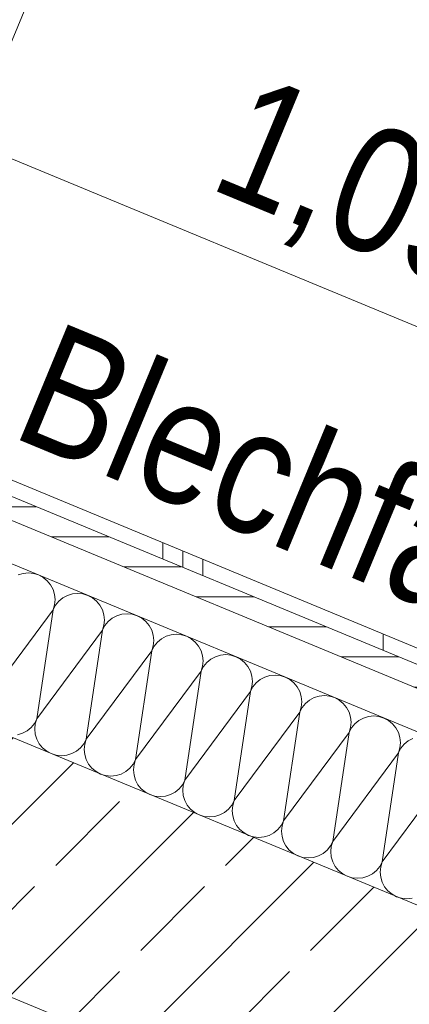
# Model space of a CAD drawing. Header units: metres. Extents: x -79 to 740, y -195 to 69.
# Tile 53 of 256: x 8.237 to 8.626, y -11.297 to -10.314. Entities that reach past the tile are written whole.
import ezdxf

# ---------------------------------------------------------------- set-up
doc = ezdxf.new("R2010")
doc.units = ezdxf.units.M
doc.header["$MEASUREMENT"] = 0
for name, color, linetype in [('10 Fassade', 7, 'Continuous'), ('95 Ausführungsplanung Bemaßung', 7, 'Continuous'), ('Neubau_10 Wand außen', 7, 'Continuous')]:
    doc.layers.add(name, color=color, linetype=linetype)
doc.styles.add('ERSTELLTER_STIL_2', font='ARIALN.TTF')
doc.dimstyles.new('ERSTELLTER_STIL__4', dxfattribs={"dimtxt": 0.125, "dimasz": 0.095143, "dimexe": 0.18, "dimexo": 0.0625, "dimgap": 0, "dimtad": 1, "dimzin": 0, "dimdsep": 46, "dimtxsty": 'ERSTELLTER_STIL_2', "dimblk": 'ARROWHEAD_6', "dimblk1": 'ARROWHEAD_6', "dimblk2": 'ARROWHEAD_6', "dimcen": 0.09, "dimse1": 1, "dimse2": 1, "dimclrd": 7, "dimclre": 7, "dimclrt": 7, "dimazin": 0, "dimtfac": 1, "dimtdec": 4, "dimtmove": 0, "dimatfit": 3, "dimfxl": 1, "dimtolj": 1, "dimtzin": 0, "dimarcsym": 0})
doc.dimstyles.new('ERSTELLTER_STIL__9', dxfattribs={"dimtxt": 0.175, "dimasz": 0.095143, "dimexe": 0.18, "dimexo": 0.0625, "dimgap": 0, "dimtad": 1, "dimzin": 0, "dimdsep": 46, "dimtxsty": 'ERSTELLTER_STIL_2', "dimblk": 'ARROWHEAD_6', "dimblk1": 'ARROWHEAD_6', "dimblk2": 'ARROWHEAD_6', "dimcen": 0.09, "dimse1": 1, "dimse2": 1, "dimclrd": 7, "dimclre": 7, "dimclrt": 7, "dimazin": 0, "dimtfac": 1, "dimtdec": 4, "dimtmove": 0, "dimatfit": 3, "dimfxl": 1, "dimtolj": 1, "dimtzin": 0, "dimarcsym": 0})

# ---------------------------------------------------------------- blocks, each defined once
blk = doc.blocks.new('*X163')
at = {"layer": 'Neubau_10 Wand außen', "color": 8, "linetype": 'Continuous', "lineweight": 9}
for p, q in [((8.24069, -10.86653), (8.23569, -10.86805)), ((8.2459, -10.86602), (8.24069, -10.86653)), ((8.2511, -10.86653), (8.2459, -10.86602)), ((8.2561, -10.86805), (8.2511, -10.86653)), ((8.26071, -10.87052), (8.2561, -10.86805)), ((8.26475, -10.87383), (8.26071, -10.87052)), ((8.26807, -10.87787), (8.26475, -10.87383)), ((8.27053, -10.88248), (8.26807, -10.87787)), ((8.27205, -10.88749), (8.27053, -10.88248)), ((8.27256, -10.89269), (8.27205, -10.88749)), ((8.27205, -10.89789), (8.27256, -10.89269)), ((8.28036, -10.89093), (8.27631, -10.89424)), ((8.28497, -10.88846), (8.28036, -10.89093)), ((8.28997, -10.88694), (8.28497, -10.88846)), ((8.29517, -10.88643), (8.28997, -10.88694)), ((8.30037, -10.88694), (8.29517, -10.88643)), ((8.30538, -10.88846), (8.30037, -10.88694)), ((8.30999, -10.89093), (8.30538, -10.88846)), ((8.31403, -10.89424), (8.30999, -10.89093)), ((8.27053, -10.90289), (8.27205, -10.89789)), ((8.273, -10.89828), (8.27053, -10.90289)), ((8.27631, -10.89424), (8.273, -10.89828)), ((8.31734, -10.89828), (8.31403, -10.89424)), ((8.31981, -10.90289), (8.31734, -10.89828)), ((8.20508, -10.99124), (8.27053, -10.90289)), ((8.25435, -11.01164), (8.27053, -10.90289)), ((8.32132, -10.9079), (8.31981, -10.90289)), ((8.32184, -10.9131), (8.32132, -10.9079)), ((8.32963, -10.91134), (8.32559, -10.91465)), ((8.33424, -10.90887), (8.32963, -10.91134)), ((8.33924, -10.90735), (8.33424, -10.90887)), ((8.34444, -10.90684), (8.33924, -10.90735)), ((8.34965, -10.90735), (8.34444, -10.90684)), ((8.35465, -10.90887), (8.34965, -10.90735)), ((8.35926, -10.91134), (8.35465, -10.90887)), ((8.3633, -10.91465), (8.35926, -10.91134)), ((8.31981, -10.9233), (8.32132, -10.9183)), ((8.32227, -10.91869), (8.31981, -10.9233)), ((8.32132, -10.9183), (8.32184, -10.9131)), ((8.32559, -10.91465), (8.32227, -10.91869)), ((8.36662, -10.91869), (8.3633, -10.91465)), ((8.36908, -10.9233), (8.36662, -10.91869)), ((8.25435, -11.01164), (8.31981, -10.9233)), ((8.30362, -11.03205), (8.31981, -10.9233)), ((8.3706, -10.92831), (8.36908, -10.9233)), ((8.37111, -10.93351), (8.3706, -10.92831)), ((8.3789, -10.93174), (8.37486, -10.93506)), ((8.38351, -10.92928), (8.3789, -10.93174)), ((8.38852, -10.92776), (8.38351, -10.92928)), ((8.39372, -10.92725), (8.38852, -10.92776)), ((8.39892, -10.92776), (8.39372, -10.92725)), ((8.40392, -10.92928), (8.39892, -10.92776)), ((8.40853, -10.93174), (8.40392, -10.92928)), ((8.41257, -10.93506), (8.40853, -10.93174)), ((8.36908, -10.94371), (8.3706, -10.93871)), ((8.37155, -10.9391), (8.36908, -10.94371)), ((8.3706, -10.93871), (8.37111, -10.93351)), ((8.37486, -10.93506), (8.37155, -10.9391)), ((8.41589, -10.9391), (8.41257, -10.93506)), ((8.41835, -10.94371), (8.41589, -10.9391)), ((8.30362, -11.03205), (8.36908, -10.94371)), ((8.3529, -11.05246), (8.36908, -10.94371)), ((8.41987, -10.94871), (8.41835, -10.94371)), ((8.42038, -10.95392), (8.41987, -10.94871)), ((8.43279, -10.94969), (8.42818, -10.95215)), ((8.43779, -10.94817), (8.43279, -10.94969)), ((8.44299, -10.94766), (8.43779, -10.94817)), ((8.44819, -10.94817), (8.44299, -10.94766)), ((8.4532, -10.94969), (8.44819, -10.94817)), ((8.45781, -10.95215), (8.4532, -10.94969)), ((8.41835, -10.96412), (8.41987, -10.95912)), ((8.42082, -10.95951), (8.41835, -10.96412)), ((8.41987, -10.95912), (8.42038, -10.95392)), ((8.42414, -10.95547), (8.42082, -10.95951)), ((8.42818, -10.95215), (8.42414, -10.95547)), ((8.46185, -10.95547), (8.45781, -10.95215)), ((8.46516, -10.95951), (8.46185, -10.95547)), ((8.46763, -10.96412), (8.46516, -10.95951)), ((8.3529, -11.05246), (8.41835, -10.96412)), ((8.40217, -11.07287), (8.41835, -10.96412)), ((8.46915, -10.96912), (8.46763, -10.96412)), ((8.46966, -10.97433), (8.46915, -10.96912)), ((8.48206, -10.9701), (8.47745, -10.97256)), ((8.48706, -10.96858), (8.48206, -10.9701)), ((8.49226, -10.96807), (8.48706, -10.96858)), ((8.49747, -10.96858), (8.49226, -10.96807)), ((8.50247, -10.9701), (8.49747, -10.96858)), ((8.50708, -10.97256), (8.50247, -10.9701)), ((8.46763, -10.98453), (8.46915, -10.97953)), ((8.47009, -10.97992), (8.46763, -10.98453)), ((8.46915, -10.97953), (8.46966, -10.97433)), ((8.47341, -10.97588), (8.47009, -10.97992)), ((8.47745, -10.97256), (8.47341, -10.97588)), ((8.51112, -10.97588), (8.50708, -10.97256)), ((8.51444, -10.97992), (8.51112, -10.97588)), ((8.5169, -10.98453), (8.51444, -10.97992)), ((8.40217, -11.07287), (8.46763, -10.98453)), ((8.45145, -11.09328), (8.46763, -10.98453)), ((8.51842, -10.98953), (8.5169, -10.98453)), ((8.51893, -10.99474), (8.51842, -10.98953)), ((8.53133, -10.99051), (8.52672, -10.99297)), ((8.53634, -10.98899), (8.53133, -10.99051)), ((8.54154, -10.98848), (8.53634, -10.98899)), ((8.54674, -10.98899), (8.54154, -10.98848)), ((8.55174, -10.99051), (8.54674, -10.98899)), ((8.55635, -10.99297), (8.55174, -10.99051)), ((8.5169, -11.00494), (8.51842, -10.99994)), ((8.51937, -11.00033), (8.5169, -11.00494)), ((8.51842, -10.99994), (8.51893, -10.99474)), ((8.52268, -10.99629), (8.51937, -11.00033)), ((8.52672, -10.99297), (8.52268, -10.99629)), ((8.56039, -10.99629), (8.55635, -10.99297)), ((8.56371, -11.00033), (8.56039, -10.99629)), ((8.56618, -11.00494), (8.56371, -11.00033)), ((8.45145, -11.09328), (8.5169, -11.00494)), ((8.50072, -11.11369), (8.5169, -11.00494)), ((8.56769, -11.00994), (8.56618, -11.00494)), ((8.56821, -11.01515), (8.56769, -11.00994)), ((8.58561, -11.0094), (8.58061, -11.01092)), ((8.59081, -11.00889), (8.58561, -11.0094)), ((8.59601, -11.0094), (8.59081, -11.00889)), ((8.60102, -11.01092), (8.59601, -11.0094)), ((8.24453, -11.02361), (8.24857, -11.0203)), ((8.24857, -11.0203), (8.25189, -11.01626)), ((8.25189, -11.01626), (8.25435, -11.01164)), ((8.25283, -11.01665), (8.25232, -11.02185)), ((8.25435, -11.01164), (8.25283, -11.01665)), ((8.56618, -11.02535), (8.56769, -11.02035)), ((8.56769, -11.02035), (8.56821, -11.01515)), ((8.57196, -11.0167), (8.56864, -11.02074)), ((8.576, -11.01338), (8.57196, -11.0167)), ((8.58061, -11.01092), (8.576, -11.01338)), ((8.60563, -11.01338), (8.60102, -11.01092)), ((8.60967, -11.0167), (8.60563, -11.01338)), ((8.61298, -11.02074), (8.60967, -11.0167)), ((8.23492, -11.02759), (8.23992, -11.02608)), ((8.23992, -11.02608), (8.24453, -11.02361)), ((8.25232, -11.02185), (8.25283, -11.02705)), ((8.25283, -11.02705), (8.25435, -11.03205)), ((8.50072, -11.11369), (8.56618, -11.02535)), ((8.54999, -11.1341), (8.56618, -11.02535)), ((8.56864, -11.02074), (8.56618, -11.02535)), ((8.61545, -11.02535), (8.61298, -11.02074)), ((8.61697, -11.03035), (8.61545, -11.02535)), ((8.61748, -11.03556), (8.61697, -11.03035)), ((8.25435, -11.03205), (8.25682, -11.03667)), ((8.25682, -11.03667), (8.26013, -11.04071)), ((8.29784, -11.04071), (8.30116, -11.03667)), ((8.30116, -11.03667), (8.30362, -11.03205)), ((8.30211, -11.03706), (8.30159, -11.04226)), ((8.30362, -11.03205), (8.30211, -11.03706)), ((8.61697, -11.04076), (8.61748, -11.03556)), ((8.62123, -11.03711), (8.61791, -11.04115)), ((8.62527, -11.03379), (8.62123, -11.03711)), ((8.62988, -11.03133), (8.62527, -11.03379)), ((8.26013, -11.04071), (8.26417, -11.04402)), ((8.26417, -11.04402), (8.26878, -11.04649)), ((8.26878, -11.04649), (8.27379, -11.048)), ((8.27379, -11.048), (8.27899, -11.04852)), ((8.27899, -11.04852), (8.28419, -11.048)), ((8.28419, -11.048), (8.28919, -11.04649)), ((8.28919, -11.04649), (8.2938, -11.04402)), ((8.2938, -11.04402), (8.29784, -11.04071)), ((8.30159, -11.04226), (8.30211, -11.04746)), ((8.30211, -11.04746), (8.30362, -11.05246)), ((8.54999, -11.1341), (8.61545, -11.04576)), ((8.59927, -11.15451), (8.61545, -11.04576)), ((8.61545, -11.04576), (8.61697, -11.04076)), ((8.61791, -11.04115), (8.61545, -11.04576)), ((8.30362, -11.05246), (8.30609, -11.05707)), ((8.30609, -11.05707), (8.30941, -11.06112)), ((8.34712, -11.06112), (8.35043, -11.05707)), ((8.35043, -11.05707), (8.3529, -11.05246)), ((8.35138, -11.05747), (8.35087, -11.06267)), ((8.3529, -11.05246), (8.35138, -11.05747)), ((8.30941, -11.06112), (8.31345, -11.06443)), ((8.31345, -11.06443), (8.31806, -11.0669)), ((8.31806, -11.0669), (8.32306, -11.06841)), ((8.32306, -11.06841), (8.32826, -11.06893)), ((8.32826, -11.06893), (8.33346, -11.06841)), ((8.33346, -11.06841), (8.33847, -11.0669)), ((8.33847, -11.0669), (8.34308, -11.06443)), ((8.34308, -11.06443), (8.34712, -11.06112)), ((8.35087, -11.06267), (8.35138, -11.06787)), ((8.35138, -11.06787), (8.3529, -11.07287)), ((8.59927, -11.15451), (8.66472, -11.06617)), ((8.3529, -11.07287), (8.35536, -11.07748)), ((8.35536, -11.07748), (8.35868, -11.08153)), ((8.39639, -11.08153), (8.39971, -11.07748)), ((8.39971, -11.07748), (8.40217, -11.07287)), ((8.40065, -11.07788), (8.40014, -11.08308)), ((8.40217, -11.07287), (8.40065, -11.07788)), ((8.35868, -11.08153), (8.36272, -11.08484)), ((8.36272, -11.08484), (8.36733, -11.08731)), ((8.36733, -11.08731), (8.37233, -11.08882)), ((8.37233, -11.08882), (8.37753, -11.08934)), ((8.37753, -11.08934), (8.38274, -11.08882)), ((8.38274, -11.08882), (8.38774, -11.08731)), ((8.38774, -11.08731), (8.39235, -11.08484)), ((8.39235, -11.08484), (8.39639, -11.08153)), ((8.40014, -11.08308), (8.40065, -11.08828)), ((8.40065, -11.08828), (8.40217, -11.09328)), ((8.40217, -11.09328), (8.40464, -11.09789)), ((8.40464, -11.09789), (8.40795, -11.10194)), ((8.44566, -11.10194), (8.44898, -11.09789)), ((8.44898, -11.09789), (8.45145, -11.09328)), ((8.44993, -11.09829), (8.44942, -11.10349)), ((8.45145, -11.09328), (8.44993, -11.09829)), ((8.40795, -11.10194), (8.41199, -11.10525)), ((8.41199, -11.10525), (8.4166, -11.10772)), ((8.4166, -11.10772), (8.42161, -11.10923)), ((8.43201, -11.10923), (8.43701, -11.10772)), ((8.43701, -11.10772), (8.44162, -11.10525)), ((8.44162, -11.10525), (8.44566, -11.10194)), ((8.44942, -11.10349), (8.44993, -11.10869)), ((8.44993, -11.10869), (8.45145, -11.11369)), ((8.42161, -11.10923), (8.42681, -11.10975)), ((8.42681, -11.10975), (8.43201, -11.10923)), ((8.45145, -11.11369), (8.45391, -11.1183)), ((8.45391, -11.1183), (8.45723, -11.12235)), ((8.49494, -11.12235), (8.49825, -11.1183)), ((8.49825, -11.1183), (8.50072, -11.11369)), ((8.4992, -11.1187), (8.49869, -11.1239)), ((8.50072, -11.11369), (8.4992, -11.1187)), ((8.45723, -11.12235), (8.46127, -11.12566)), ((8.46127, -11.12566), (8.46588, -11.12813)), ((8.46588, -11.12813), (8.47088, -11.12964)), ((8.48128, -11.12964), (8.48629, -11.12813)), ((8.48629, -11.12813), (8.4909, -11.12566)), ((8.4909, -11.12566), (8.49494, -11.12235)), ((8.49869, -11.1239), (8.4992, -11.1291)), ((8.47088, -11.12964), (8.47608, -11.13016)), ((8.47608, -11.13016), (8.48128, -11.12964)), ((8.4992, -11.1291), (8.50072, -11.1341)), ((8.50072, -11.1341), (8.50318, -11.13871)), ((8.54753, -11.13871), (8.54999, -11.1341)), ((8.54999, -11.1341), (8.54847, -11.13911)), ((8.50318, -11.13871), (8.5065, -11.14275)), ((8.5065, -11.14275), (8.51054, -11.14607)), ((8.51054, -11.14607), (8.51515, -11.14854)), ((8.51515, -11.14854), (8.52015, -11.15005)), ((8.53056, -11.15005), (8.53556, -11.14854)), ((8.53556, -11.14854), (8.54017, -11.14607)), ((8.54017, -11.14607), (8.54421, -11.14275)), ((8.54421, -11.14275), (8.54753, -11.13871)), ((8.54847, -11.13911), (8.54796, -11.14431)), ((8.54796, -11.14431), (8.54847, -11.14951)), ((8.52015, -11.15005), (8.52536, -11.15057)), ((8.52536, -11.15057), (8.53056, -11.15005)), ((8.54847, -11.14951), (8.54999, -11.15451)), ((8.54999, -11.15451), (8.55246, -11.15912)), ((8.5968, -11.15912), (8.59927, -11.15451)), ((8.59927, -11.15451), (8.59775, -11.15952)), ((8.55246, -11.15912), (8.55577, -11.16316)), ((8.55577, -11.16316), (8.55981, -11.16648)), ((8.55981, -11.16648), (8.56442, -11.16895)), ((8.58483, -11.16895), (8.58944, -11.16648)), ((8.58944, -11.16648), (8.59349, -11.16316)), ((8.59349, -11.16316), (8.5968, -11.15912)), ((8.59775, -11.15952), (8.59724, -11.16472)), ((8.59724, -11.16472), (8.59775, -11.16992)), ((8.56442, -11.16895), (8.56943, -11.17046)), ((8.56943, -11.17046), (8.57463, -11.17098)), ((8.57463, -11.17098), (8.57983, -11.17046)), ((8.57983, -11.17046), (8.58483, -11.16895)), ((8.59775, -11.16992), (8.59927, -11.17492)), ((8.59927, -11.17492), (8.60173, -11.17953)), ((8.60173, -11.17953), (8.60505, -11.18357)), ((8.60505, -11.18357), (8.60909, -11.18689)), ((8.60909, -11.18689), (8.6137, -11.18936)), ((8.6137, -11.18936), (8.6187, -11.19087)), ((8.6187, -11.19087), (8.6239, -11.19138)), ((8.6239, -11.19138), (8.62911, -11.19087))]:
    blk.add_line(p, q, dxfattribs=at)
blk = doc.blocks.new('*D660')
at = {"layer": '95 Ausführungsplanung Bemaßung', "color": 7, "linetype": 'Continuous', "lineweight": 9}
for p, q in [((-8.11578, -6.99471), (-8.04392, -6.82123)), ((-8.14924, -6.87923), (-8.07985, -6.90797)), ((-8.01442, -6.88087), (-8.14527, -6.93507)), ((-8.07985, -6.90797), (8.13146, -13.62292)), ((8.09553, -13.70966), (8.1674, -13.53617)), ((8.06604, -13.65002), (8.19689, -13.59582)), ((8.13146, -13.62292), (8.20086, -13.65166))]:
    blk.add_line(p, q, dxfattribs=at)
at = {"layer": '95 Ausführungsplanung Bemaßung', "color": 7, "lineweight": 9, "insert": (-0.24494, -10.15948), "char_height": 0.175, "attachment_point": 7, "rotation": 337.5, "style": 'ERSTELLTER_STIL_2'}
blk.add_mtext('\\A1;{\\pql;\\fArial Narrow|b0|i0|c0|p0;\\W1.000000;17,54\\fArial Narrow|b0|i0|c0|p0;\\W1.000000;\\A1{\\H.66x;\\S5^  ;}}', dxfattribs=at)
blk = doc.blocks.new('ARROWHEAD_6')
at = {"color": 0, "linetype": 'Continuous', "lineweight": 0}
for p, q in [((-0.5, -0.5), (0.5, 0.5)), ((0, 0), (-1, 0))]:
    blk.add_line(p, q, dxfattribs=at)
blk = doc.blocks.new('*D678')
at = {"layer": '95 Ausführungsplanung Bemaßung', "color": 7, "linetype": 'Continuous', "lineweight": 9}
for p, q in [((5.35648, -11.60756), (6.28959, -11.99407)), ((6.25366, -12.08082), (6.32552, -11.90733)), ((6.35502, -11.96697), (6.22417, -12.02117)), ((6.28959, -11.99407), (8.43761, -12.88381)), ((8.40168, -12.97056), (8.47354, -12.79707)), ((8.37219, -12.91091), (8.50304, -12.85671)), ((8.43761, -12.88381), (8.50701, -12.91256))]:
    blk.add_line(p, q, dxfattribs=at)
at = {"layer": '95 Ausführungsplanung Bemaßung', "color": 7, "lineweight": 9, "insert": (7.1449, -12.35454), "char_height": 0.175, "attachment_point": 7, "rotation": 337.5, "style": 'ERSTELLTER_STIL_2'}
blk.add_mtext('\\A1;{\\pql;\\fArial Narrow|b0|i0|c0|p0;\\W1.000000;2,32\\fArial Narrow|b0|i0|c0|p0;\\W1.000000;\\A1{\\H.66x;\\S5^  ;}}', dxfattribs=at)
blk = doc.blocks.new('*D680')
at = {"layer": '95 Ausführungsplanung Bemaßung', "color": 7, "linetype": 'Continuous', "lineweight": 9}
for p, q in [((-7.63315, -6.60584), (-7.764, -6.66004)), ((-7.69858, -6.63294), (8.05634, -13.15884)), ((8.02041, -13.24559), (8.09227, -13.0721)), ((8.12177, -13.13174), (7.99091, -13.18594))]:
    blk.add_line(p, q, dxfattribs=at)
at = {"layer": '95 Ausführungsplanung Bemaßung', "color": 7, "lineweight": 9, "char_height": 0.175, "attachment_point": 7, "rotation": 337.5, "style": 'ERSTELLTER_STIL_2'}
for s, insert in [('\\A1;{\\pql;\\fArial Narrow|b0|i0|c0|p0;\\W1.000000;17,05\\fArial Narrow|b0|i0|c0|p0;\\W1.000000;\\A1{\\H.66x;\\S5^  ;}}', (-0.09187, -9.78993)), ('\\A1;{\\pql;\\fArial Narrow|b0|i0|c0|p0;\\W1.000000;24\\fArial Narrow|b0|i0|c0|p0;\\W1.000000;\\A1{\\H.66x;\\S5^  ;}}', (7.74362, -12.99978))]:
    blk.add_mtext(s, dxfattribs=dict(at, insert=insert))
blk = doc.blocks.new('*D681')
at = {"layer": '95 Ausführungsplanung Bemaßung', "color": 7, "linetype": 'Continuous', "lineweight": 9}
for p, q in [((8.12177, -13.13174), (7.99091, -13.18594)), ((8.05634, -13.15884), (8.28454, -13.25336)), ((8.24861, -13.34011), (8.32047, -13.16662)), ((8.21911, -13.28046), (8.34996, -13.22626)), ((8.28454, -13.25336), (8.35393, -13.28211))]:
    blk.add_line(p, q, dxfattribs=at)
blk = doc.blocks.new('*D683')
at = {"layer": '95 Ausführungsplanung Bemaßung', "color": 7, "linetype": 'Continuous', "lineweight": 9}
for p, q in [((10.3122, -12.15267), (10.40405, -11.93094)), ((10.2851, -12.08725), (10.3393, -12.2181)), ((10.39894, -12.1886), (10.22546, -12.11674)), ((10.21768, -12.38087), (10.3122, -12.15267)), ((10.19058, -12.31544), (10.24478, -12.4463)), ((10.30442, -12.4168), (10.13093, -12.34494)), ((10.18893, -12.45027), (10.21768, -12.38087))]:
    blk.add_line(p, q, dxfattribs=at)
at = {"layer": '95 Ausführungsplanung Bemaßung', "color": 7, "lineweight": 9, "insert": (10.05862, -12.69359), "char_height": 0.175, "attachment_point": 7, "rotation": 67.5, "style": 'ERSTELLTER_STIL_2'}
blk.add_mtext('\\A1;{\\pql;\\fArial Narrow|b0|i0|c0|p0;\\W1.000000;24\\fArial Narrow|b0|i0|c0|p0;\\W1.000000;\\A1{\\H.66x;\\S5^  ;}}', dxfattribs=at)
blk = doc.blocks.new('*D684')
at = {"layer": '95 Ausführungsplanung Bemaßung', "color": 7, "linetype": 'Continuous', "lineweight": 9}
for p, q in [((10.40405, -11.93094), (10.49474, -11.71198)), ((10.37694, -11.86552), (10.43115, -11.99637)), ((10.49079, -11.96687), (10.3173, -11.89501)), ((10.3122, -12.15267), (10.40405, -11.93094)), ((10.2851, -12.08725), (10.3393, -12.2181))]:
    blk.add_line(p, q, dxfattribs=at)
at = {"layer": '95 Ausführungsplanung Bemaßung', "color": 7, "lineweight": 9, "insert": (10.05632, -12.03875), "char_height": 0.175, "attachment_point": 7, "rotation": 67.5, "style": 'ERSTELLTER_STIL_2'}
blk.add_mtext('\\A1;{\\pql;\\fArial Narrow|b0|i0|c0|p0;\\W1.000000;24}', dxfattribs=at)
blk = doc.blocks.new('*D685')
at = {"layer": '95 Ausführungsplanung Bemaßung', "color": 7, "linetype": 'Continuous', "lineweight": 9}
for p, q in [((10.49474, -11.71198), (14.37821, -2.33645)), ((10.46764, -11.64656), (10.52184, -11.77741)), ((10.58148, -11.74791), (10.408, -11.67605)), ((10.40405, -11.93094), (10.49474, -11.71198)), ((10.37694, -11.86552), (10.43115, -11.99637))]:
    blk.add_line(p, q, dxfattribs=at)
blk = doc.blocks.new('*D689')
at = {"layer": '95 Ausführungsplanung Bemaßung', "color": 7, "linetype": 'Continuous', "lineweight": 9}
for p, q in [((9.94265, -11.9996), (10.03449, -11.77787)), ((9.91555, -11.93417), (9.96975, -12.06503)), ((10.02939, -12.03553), (9.85591, -11.96367)), ((9.84813, -12.2278), (9.94265, -11.9996)), ((9.82103, -12.16237), (9.87523, -12.29322)), ((9.93487, -12.26373), (9.76138, -12.19187)), ((9.81938, -12.29719), (9.84813, -12.2278))]:
    blk.add_line(p, q, dxfattribs=at)
at = {"layer": '95 Ausführungsplanung Bemaßung', "color": 7, "lineweight": 9, "insert": (9.68907, -12.54052), "char_height": 0.175, "attachment_point": 7, "rotation": 67.5, "style": 'ERSTELLTER_STIL_2'}
blk.add_mtext('\\A1;{\\pql;\\fArial Narrow|b0|i0|c0|p0;\\W1.000000;24\\fArial Narrow|b0|i0|c0|p0;\\W1.000000;\\A1{\\H.66x;\\S5^  ;}}', dxfattribs=at)
blk = doc.blocks.new('*D690')
at = {"layer": '95 Ausführungsplanung Bemaßung', "color": 7, "linetype": 'Continuous', "lineweight": 9}
for p, q in [((10.03449, -11.77787), (11.03904, -9.35268)), ((10.00739, -11.71244), (10.06159, -11.84329)), ((10.12124, -11.8138), (9.94775, -11.74194)), ((9.94265, -11.9996), (10.03449, -11.77787)), ((9.91555, -11.93417), (9.96975, -12.06503))]:
    blk.add_line(p, q, dxfattribs=at)
blk = doc.blocks.new('*D691')
at = {"layer": '95 Ausführungsplanung Bemaßung', "color": 7, "linetype": 'Continuous', "lineweight": 9}
for p, q in [((11.03904, -9.35268), (12.95628, -4.72405)), ((11.01194, -9.28726), (11.06614, -9.41811)), ((11.12578, -9.38861), (10.95229, -9.31675)), ((10.03449, -11.77787), (11.03904, -9.35268)), ((10.00739, -11.71244), (10.06159, -11.84329))]:
    blk.add_line(p, q, dxfattribs=at)
at = {"layer": '95 Ausführungsplanung Bemaßung', "color": 7, "lineweight": 9, "char_height": 0.175, "attachment_point": 7, "rotation": 67.5, "style": 'ERSTELLTER_STIL_2'}
for s, insert in [('\\A1;{\\pql;\\fArial Narrow|b0|i0|c0|p0;\\W1.000000;2,62\\fArial Narrow|b0|i0|c0|p0;\\W1.000000;\\A1{\\H.66x;\\S5^  ;}}', (10.45236, -10.78398)), ('\\A1;{\\pql;\\fArial Narrow|b0|i0|c0|p0;\\W1.000000;24}', (10.02132, -11.71821))]:
    blk.add_mtext(s, dxfattribs=dict(at, insert=insert))
blk = doc.blocks.new('*D820')
at = {"layer": '95 Ausführungsplanung Bemaßung', "color": 7, "linetype": 'Continuous', "lineweight": 9}
for p, q in [((1.45068, -7.64472), (7.81159, -10.27949)), ((7.77566, -10.36624), (7.84752, -10.19275)), ((7.87702, -10.25239), (7.74616, -10.30659)), ((7.81159, -10.27949), (8.03332, -10.37134)), ((8.09875, -10.34424), (7.9679, -10.39844))]:
    blk.add_line(p, q, dxfattribs=at)
blk = doc.blocks.new('*D821')
at = {"layer": '95 Ausführungsplanung Bemaßung', "color": 7, "linetype": 'Continuous', "lineweight": 9}
for p, q in [((7.81159, -10.27949), (8.03332, -10.37134)), ((7.99739, -10.45808), (8.06925, -10.28459)), ((8.09875, -10.34424), (7.9679, -10.39844)), ((8.03332, -10.37134), (9.0385, -10.7877)), ((9.10393, -10.7606), (8.97307, -10.8148))]:
    blk.add_line(p, q, dxfattribs=at)
at = {"layer": '95 Ausführungsplanung Bemaßung', "color": 7, "lineweight": 9, "char_height": 0.125, "attachment_point": 7, "rotation": 337.5, "style": 'ERSTELLTER_STIL_2'}
for s, insert in [('\\A1;{\\pql;\\fArial Narrow|b0|i0|c0|p0;\\W1.000000;24\\fArial Narrow|b0|i0|c0|p0;\\W1.000000;\\A1{\\H.66x;\\S5^  ;}}', (8.80191, -10.66861)), ('\\A1;{\\pql;\\fArial Narrow|b0|i0|c0|p0;\\W1.000000;1,09}', (8.41536, -10.50252))]:
    blk.add_mtext(s, dxfattribs=dict(at, insert=insert))
blk = doc.blocks.new('*D822')
at = {"layer": '95 Ausführungsplanung Bemaßung', "color": 7, "linetype": 'Continuous', "lineweight": 9}
for p, q in [((8.03332, -10.37134), (9.0385, -10.7877)), ((9.00257, -10.87444), (9.07443, -10.70095)), ((9.10393, -10.7606), (8.97307, -10.8148)), ((9.0385, -10.7877), (9.2667, -10.88222)), ((9.23077, -10.96896), (9.30263, -10.79548)), ((9.20127, -10.90932), (9.33212, -10.85512)), ((9.2667, -10.88222), (9.33609, -10.91096))]:
    blk.add_line(p, q, dxfattribs=at)

msp = doc.modelspace()

# ---------------------------------------------------------------- hatches: boundary and pattern name
at = {"layer": 'Neubau_10 Wand außen', "linetype": 'Continuous', "lineweight": 0, "true_color": 0x000000}
h = msp.add_hatch(dxfattribs=at)
h.set_pattern_fill('Mörtel_0001', color=18, style=0, pattern_type=2)
h.set_pattern_definition([(45, (0, 0.175), (-0.05568466, 0.05568466), [0, -0.0525, 0, -0.07875]), (110, (0.175, 0.175), (0.0740008, 0.0269341), [0, -0.0385, 0, -0.0665])])
h.paths.add_polyline_path([(8.98147, -8.50041), (7.98266, -10.91174), (7.98913, -10.91442), (8.98793, -8.50309)])
h = msp.add_hatch(dxfattribs=at)
h.set_pattern_fill('Metall_Zinkblech_0001', color=18, style=0, pattern_type=2)
h.set_pattern_definition([(90, (0.02, 0), (-0.4, 0), []), (90, (0, 0), (-0.4, 0), []), (90, (-0.02, 0), (-0.4, 0), []), (90, (0.2, 1), (-0.2, 0), [])])
h.paths.add_polyline_path([(8.06835, -10.72317), (9.14744, -11.17015), (9.15318, -11.15629), (8.07409, -10.70931)])
h = msp.add_hatch(dxfattribs=at)
h.set_pattern_fill('Holzwerkstoff_Sperrholz__D2', color=18, style=0, pattern_type=2)
h.set_pattern_definition([(0, (0, 0), (0, 0.03), [])])
h.paths.add_polyline_path([(8.06835, -10.72317), (8.05993, -10.7435), (9.11592, -11.1809), (9.12434, -11.16058)])
h = msp.add_hatch(dxfattribs=at)
h.set_pattern_fill('Beton_Stahlbeton_0001', color=18, style=0, pattern_type=2)
h.set_pattern_definition([(45, (0, 0), (-0.0848528, 0.0848528), []), (45, (-0.04243, 0.04243), (-0.0848528, 0.0848528), [0.09, -0.03])])
h.paths.add_polyline_path([(7.89155, -11.15), (8.74244, -11.50246), (8.83428, -11.28072), (7.98339, -10.92827)])

# ---------------------------------------------------------------- linework, layer by layer
at = {"layer": 'Neubau_10 Wand außen', "color": 7, "linetype": 'Continuous', "lineweight": 13}
for p, q in [((8.06835, -10.72317), (9.12434, -11.16058)), ((8.05993, -10.7435), (9.09559, -11.17248)), ((8.04462, -10.78045), (8.89551, -11.1329)), ((7.98339, -10.92827), (8.83428, -11.28072)), ((7.89155, -11.15), (8.74244, -11.50246))]:
    msp.add_line(p, q, dxfattribs=at)
at = {"layer": 'Neubau_10 Wand außen', "color": 7, "linetype": 'Continuous', "lineweight": 13, "flags": 128}
for points in [[(7.98913, -10.91442), (8.98793, -8.50309)], [(9.15318, -11.15629), (8.07409, -10.70931)]]:
    msp.add_lwpolyline(points, dxfattribs=at)

# ---------------------------------------------------------------- block references
at = {"layer": 'Neubau_10 Wand außen', "color": 7, "lineweight": 9}
msp.add_blockref('*X163', (0, 0), dxfattribs=at)

# ---------------------------------------------------------------- texts
at = {"layer": '10 Fassade', "color": 7, "linetype": 'Continuous', "lineweight": 9, "insert": (8.22595, -10.73068), "char_height": 0.125, "attachment_point": 7, "rotation": 337.5, "style": 'ERSTELLTER_STIL_2'}
msp.add_mtext('\\A1;{\\pql;\\fArial Narrow|b0|i0|c0|p0;\\W1.000000;Blechfassade}', dxfattribs=at)

# ---------------------------------------------------------------- dimensions: what is measured, and where the dimension line sits
at = {"layer": '95 Ausführungsplanung Bemaßung', "color": 7, "linetype": 'Continuous', "lineweight": 9}
for base, p1, p2, angle, dimstyle, picture, middle, turn in [((10.49474, -11.71198), (1.13883, -8.09316), (9.15318, -11.15629), 67.5, 'ERSTELLTER_STIL__9', '*D685', (10.54185, -11.27813), 67.5), ((11.03903746, -9.35268413), (1.13882905, -8.09316307), (8.69506477, -8.38177885), 67.5, 'ERSTELLTER_STIL__9', '*D691', (10.5107621, -10.30794575), 67.5), ((8.05634, -13.15884), (-6.92063, -4.75482), (8.83428, -11.28072), 337.5, 'ERSTELLTER_STIL__9', '*D680', (0.44569, -9.87381), 337.5), ((8.13146, -13.62292), (-7.3352, -5.11023), (8.87611, -11.82518), 337.5, 'ERSTELLTER_STIL__9', '*D660', (0.29261, -10.24336), 337.5), ((8.03332, -10.37134), (9.59446, -5.97528), (9.86211, -5.95626), 337.5, 'ERSTELLTER_STIL__4', '*D820', (7.73799, -10.1543), 337.5), ((9.0385, -10.7877), (9.86211, -5.95626), (8.83428, -11.28072), 337.5, 'ERSTELLTER_STIL__4', '*D821', (8.58878, -10.50671), 337.5), ((10.40405, -11.93094), (1.04699, -8.31489), (1.13883, -8.09316), 67.5, 'ERSTELLTER_STIL__9', '*D684', (10.02645, -11.88222), 67.5), ((10.03449, -11.77787), (1.04699, -8.31489), (1.13883, -8.09316), 67.5, 'ERSTELLTER_STIL__9', '*D690', (9.99145, -11.56168), 67.5), ((10.3122, -12.15267), (8.87611, -11.82518), (1.04699, -8.31489), 67.5, 'ERSTELLTER_STIL__9', '*D683', (10.11177, -12.31644), 67.5), ((9.94265, -11.9996), (8.87611, -11.82518), (1.04699, -8.31489), 67.5, 'ERSTELLTER_STIL__9', '*D689', (9.74222, -12.16337), 67.5), ((9.2667, -10.88222), (8.83428, -11.28072), (9.15318, -11.15629), 337.5, 'ERSTELLTER_STIL__4', '*D822', (9.0713, -10.70657), 337.5), ((8.43761, -12.88381), (6.82262, -10.70724), (8.87611, -11.82518), 337.5, 'ERSTELLTER_STIL__9', '*D678', (7.62093, -12.41294), 337.5), ((8.28454, -13.25336), (8.83428, -11.28072), (8.87611, -11.82518), 337.5, 'ERSTELLTER_STIL__9', '*D681', (8.12077, -13.05294), 337.5)]:
    dim = msp.add_linear_dim(base=base, p1=p1, p2=p2, angle=angle, dimstyle=dimstyle, dxfattribs=at)
    dim.commit()
    dim.dimension.update_dxf_attribs({"geometry": picture, "text_midpoint": middle, "dimtype": 160, "text_rotation": turn})

doc.saveas('drawing.dxf')
